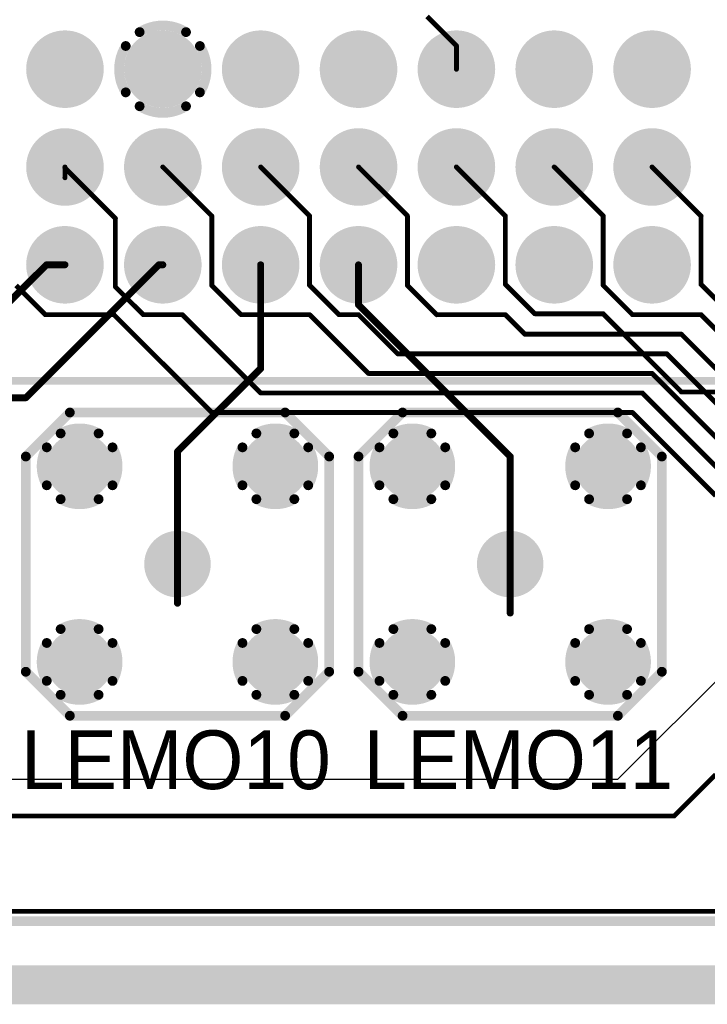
# Model space of a CAD drawing. Extents: x 0.11 to 7.09, y 0.98 to 2.62.
# Tile 4 of 15: x 2.18 to 2.88, y 0.98 to 1.99. Entities that reach past the tile are written whole.
import ezdxf

# ---------------------------------------------------------------- set-up
doc = ezdxf.new("R2010")
doc.units = 0
doc.layers.get('0').update_dxf_attribs({"linetype": 'CONTINUOUS'})
for name, color, linetype in [('BOTTOMLAYER', 5, 'CONTINUOUS'), ('BOTTOMOVERLAY', 54, 'CONTINUOUS'), ('BOTTOMSOLDER', 6, 'CONTINUOUS'), ('INTERNALPLANE1', 76, 'CONTINUOUS'), ('INTERNALPLANE2', 16, 'CONTINUOUS'), ('INTERNALPLANE3', 216, 'CONTINUOUS'), ('INTERNALPLANE4', 136, 'CONTINUOUS'), ('MULTILAYER', 9, 'CONTINUOUS'), ('PADHOLE', 156, 'CONTINUOUS'), ('TOPLAYER', 1, 'CONTINUOUS'), ('TOPOVERLAY', 2, 'CONTINUOUS'), ('TOPSOLDER', 216, 'CONTINUOUS')]:
    doc.layers.add(name, color=color, linetype=linetype)

# ---------------------------------------------------------------- blocks, each defined once
blk = doc.blocks.new('LEMO_EPA_00_4')
at = {"layer": 'BOTTOMLAYER', "const_width": 0.03}
for points in [[(-0.115, 0.1, 1), (-0.085, 0.1, 1)], [(0.085, 0.1, 1), (0.115, 0.1, 1)], [(-0.015, 0, 1), (0.015, 0, 1)], [(-0.115, -0.1, 1), (-0.085, -0.1, 1)], [(0.085, -0.1, 1), (0.115, -0.1, 1)]]:
    blk.add_lwpolyline(points, format="xyb", close=True, dxfattribs=at)
at = {"layer": 'BOTTOMSOLDER', "const_width": 0.034}
for points in [[(-0.117, 0.1, 1), (-0.083, 0.1, 1)], [(0.083, 0.1, 1), (0.117, 0.1, 1)], [(-0.017, 0, 1), (0.017, 0, 1)], [(-0.117, -0.1, 1), (-0.083, -0.1, 1)], [(0.083, -0.1, 1), (0.117, -0.1, 1)]]:
    blk.add_lwpolyline(points, format="xyb", close=True, dxfattribs=at)
at = {"layer": 'INTERNALPLANE1', "const_width": 0.0338}
for points in [[(-0.1169, 0.1, 1), (-0.0831, 0.1, 1)], [(0.0831, 0.1, 1), (0.1169, 0.1, 1)], [(-0.0169, 0, 1), (0.0169, 0, 1)], [(-0.1169, -0.1, 1), (-0.0831, -0.1, 1)], [(0.0831, -0.1, 1), (0.1169, -0.1, 1)]]:
    blk.add_lwpolyline(points, format="xyb", close=True, dxfattribs=at)
at = {"layer": 'INTERNALPLANE2', "const_width": 0.01}
for points in [[(-0.1194, 0.1336, -0.267949), (-0.0806, 0.1336)], [(0.0806, 0.1336, -0.267949), (0.1194, 0.1336)], [(-0.1336, 0.0806, -0.267949), (-0.1336, 0.1194)], [(-0.0664, 0.1194, -0.267949), (-0.0664, 0.0806)], [(0.0664, 0.0806, -0.267949), (0.0664, 0.1194)], [(0.1336, 0.1194, -0.267949), (0.1336, 0.0806)], [(-0.0806, 0.0664, -0.267949), (-0.1194, 0.0664)], [(0.1194, 0.0664, -0.267949), (0.0806, 0.0664)], [(-0.1194, -0.0664, -0.267949), (-0.0806, -0.0664)], [(0.0806, -0.0664, -0.267949), (0.1194, -0.0664)], [(-0.1336, -0.1194, -0.267949), (-0.1336, -0.0806)], [(-0.0664, -0.0806, -0.267949), (-0.0664, -0.1194)], [(0.0664, -0.1194, -0.267949), (0.0664, -0.0806)], [(0.1336, -0.0806, -0.267949), (0.1336, -0.1194)], [(-0.0806, -0.1336, -0.267949), (-0.1194, -0.1336)], [(0.1194, -0.1336, -0.267949), (0.0806, -0.1336)]]:
    blk.add_lwpolyline(points, format="xyb", dxfattribs=at)
at = {"layer": 'INTERNALPLANE2'}
for points, const_width in [([(-0.1219, 0.1336, 1), (-0.1169, 0.1336, 1)], 0.005), ([(-0.0831, 0.1336, 1), (-0.0781, 0.1336, 1)], 0.005), ([(0.0781, 0.1336, 1), (0.0831, 0.1336, 1)], 0.005), ([(0.1169, 0.1336, 1), (0.1219, 0.1336, 1)], 0.005), ([(-0.1361, 0.1194, 1), (-0.1311, 0.1194, 1)], 0.005), ([(-0.0689, 0.1194, 1), (-0.0639, 0.1194, 1)], 0.005), ([(0.0639, 0.1194, 1), (0.0689, 0.1194, 1)], 0.005), ([(0.1311, 0.1194, 1), (0.1361, 0.1194, 1)], 0.005), ([(-0.1361, 0.0806, 1), (-0.1311, 0.0806, 1)], 0.005), ([(-0.0689, 0.0806, 1), (-0.0639, 0.0806, 1)], 0.005), ([(0.0639, 0.0806, 1), (0.0689, 0.0806, 1)], 0.005), ([(0.1311, 0.0806, 1), (0.1361, 0.0806, 1)], 0.005), ([(-0.1219, 0.0664, 1), (-0.1169, 0.0664, 1)], 0.005), ([(-0.0831, 0.0664, 1), (-0.0781, 0.0664, 1)], 0.005), ([(0.0781, 0.0664, 1), (0.0831, 0.0664, 1)], 0.005), ([(0.1169, 0.0664, 1), (0.1219, 0.0664, 1)], 0.005), ([(-0.0169, 0, 1), (0.0169, 0, 1)], 0.0338), ([(-0.1219, -0.0664, 1), (-0.1169, -0.0664, 1)], 0.005), ([(-0.0831, -0.0664, 1), (-0.0781, -0.0664, 1)], 0.005), ([(0.0781, -0.0664, 1), (0.0831, -0.0664, 1)], 0.005), ([(0.1169, -0.0664, 1), (0.1219, -0.0664, 1)], 0.005), ([(-0.1361, -0.0806, 1), (-0.1311, -0.0806, 1)], 0.005), ([(-0.0689, -0.0806, 1), (-0.0639, -0.0806, 1)], 0.005), ([(0.0639, -0.0806, 1), (0.0689, -0.0806, 1)], 0.005), ([(0.1311, -0.0806, 1), (0.1361, -0.0806, 1)], 0.005), ([(-0.1361, -0.1194, 1), (-0.1311, -0.1194, 1)], 0.005), ([(-0.0689, -0.1194, 1), (-0.0639, -0.1194, 1)], 0.005), ([(0.0639, -0.1194, 1), (0.0689, -0.1194, 1)], 0.005), ([(0.1311, -0.1194, 1), (0.1361, -0.1194, 1)], 0.005), ([(-0.1219, -0.1336, 1), (-0.1169, -0.1336, 1)], 0.005), ([(-0.0831, -0.1336, 1), (-0.0781, -0.1336, 1)], 0.005), ([(0.0781, -0.1336, 1), (0.0831, -0.1336, 1)], 0.005), ([(0.1169, -0.1336, 1), (0.1219, -0.1336, 1)], 0.005)]:
    blk.add_lwpolyline(points, format="xyb", close=True, dxfattribs=dict(at, const_width=const_width))
at = {"layer": 'INTERNALPLANE3', "const_width": 0.0338}
for points in [[(-0.1169, 0.1, 1), (-0.0831, 0.1, 1)], [(0.0831, 0.1, 1), (0.1169, 0.1, 1)], [(-0.0169, 0, 1), (0.0169, 0, 1)], [(-0.1169, -0.1, 1), (-0.0831, -0.1, 1)], [(0.0831, -0.1, 1), (0.1169, -0.1, 1)]]:
    blk.add_lwpolyline(points, format="xyb", close=True, dxfattribs=at)
at = {"layer": 'INTERNALPLANE4', "const_width": 0.0338}
for points in [[(-0.1169, 0.1, 1), (-0.0831, 0.1, 1)], [(0.0831, 0.1, 1), (0.1169, 0.1, 1)], [(-0.0169, 0, 1), (0.0169, 0, 1)], [(-0.1169, -0.1, 1), (-0.0831, -0.1, 1)], [(0.0831, -0.1, 1), (0.1169, -0.1, 1)]]:
    blk.add_lwpolyline(points, format="xyb", close=True, dxfattribs=at)
at = {"layer": 'MULTILAYER', "const_width": 0.03}
for points in [[(-0.115, 0.1, 1), (-0.085, 0.1, 1)], [(0.085, 0.1, 1), (0.115, 0.1, 1)], [(-0.015, 0, 1), (0.015, 0, 1)], [(-0.115, -0.1, 1), (-0.085, -0.1, 1)], [(0.085, -0.1, 1), (0.115, -0.1, 1)]]:
    blk.add_lwpolyline(points, format="xyb", close=True, dxfattribs=at)
at = {"layer": 'PADHOLE', "const_width": 0.0138}
for points in [[(-0.1069, 0.1, 1), (-0.0931, 0.1, 1)], [(0.0931, 0.1, 1), (0.1069, 0.1, 1)], [(-0.0069, 0, 1), (0.0069, 0, 1)], [(-0.1069, -0.1, 1), (-0.0931, -0.1, 1)], [(0.0931, -0.1, 1), (0.1069, -0.1, 1)]]:
    blk.add_lwpolyline(points, format="xyb", close=True, dxfattribs=at)
at = {"layer": 'TOPLAYER', "const_width": 0.03}
for points in [[(-0.115, 0.1, 1), (-0.085, 0.1, 1)], [(0.085, 0.1, 1), (0.115, 0.1, 1)], [(-0.015, 0, 1), (0.015, 0, 1)], [(-0.115, -0.1, 1), (-0.085, -0.1, 1)], [(0.085, -0.1, 1), (0.115, -0.1, 1)]]:
    blk.add_lwpolyline(points, format="xyb", close=True, dxfattribs=at)
at = {"layer": 'TOPOVERLAY', "const_width": 0.01}
for points in [[(-0.155, 0.11), (-0.11, 0.155)], [(-0.11, 0.155), (0.11, 0.155)], [(0.11, 0.155), (0.155, 0.11)], [(-0.155, -0.11), (-0.155, 0.11)], [(0.155, -0.11), (0.155, 0.11)], [(-0.155, -0.11), (-0.11, -0.155)], [(0.11, -0.155), (0.155, -0.11)], [(-0.11, -0.155), (0.11, -0.155)]]:
    blk.add_lwpolyline(points, dxfattribs=at)
at = {"layer": 'TOPOVERLAY', "const_width": 0.005}
for points in [[(-0.1125, 0.155, 1), (-0.1075, 0.155, 1)], [(-0.1125, 0.155, 1), (-0.1075, 0.155, 1)], [(0.1075, 0.155, 1), (0.1125, 0.155, 1)], [(0.1075, 0.155, 1), (0.1125, 0.155, 1)], [(-0.1575, 0.11, 1), (-0.1525, 0.11, 1)], [(-0.1575, 0.11, 1), (-0.1525, 0.11, 1)], [(0.1525, 0.11, 1), (0.1575, 0.11, 1)], [(0.1525, 0.11, 1), (0.1575, 0.11, 1)], [(-0.1575, -0.11, 1), (-0.1525, -0.11, 1)], [(-0.1575, -0.11, 1), (-0.1525, -0.11, 1)], [(0.1525, -0.11, 1), (0.1575, -0.11, 1)], [(0.1525, -0.11, 1), (0.1575, -0.11, 1)], [(-0.1125, -0.155, 1), (-0.1075, -0.155, 1)], [(-0.1125, -0.155, 1), (-0.1075, -0.155, 1)], [(0.1075, -0.155, 1), (0.1125, -0.155, 1)], [(0.1075, -0.155, 1), (0.1125, -0.155, 1)]]:
    blk.add_lwpolyline(points, format="xyb", close=True, dxfattribs=at)
at = {"layer": 'TOPSOLDER', "const_width": 0.034}
for points in [[(-0.117, 0.1, 1), (-0.083, 0.1, 1)], [(0.083, 0.1, 1), (0.117, 0.1, 1)], [(-0.017, 0, 1), (0.017, 0, 1)], [(-0.117, -0.1, 1), (-0.083, -0.1, 1)], [(0.083, -0.1, 1), (0.117, -0.1, 1)]]:
    blk.add_lwpolyline(points, format="xyb", close=True, dxfattribs=at)
blk = doc.blocks.new('LEMO_EPA_00_5')
at = {"layer": 'BOTTOMLAYER', "const_width": 0.03}
for points in [[(-0.115, 0.1, 1), (-0.085, 0.1, 1)], [(0.085, 0.1, 1), (0.115, 0.1, 1)], [(-0.015, 0, 1), (0.015, 0, 1)], [(-0.115, -0.1, 1), (-0.085, -0.1, 1)], [(0.085, -0.1, 1), (0.115, -0.1, 1)]]:
    blk.add_lwpolyline(points, format="xyb", close=True, dxfattribs=at)
at = {"layer": 'BOTTOMSOLDER', "const_width": 0.034}
for points in [[(-0.117, 0.1, 1), (-0.083, 0.1, 1)], [(0.083, 0.1, 1), (0.117, 0.1, 1)], [(-0.017, 0, 1), (0.017, 0, 1)], [(-0.117, -0.1, 1), (-0.083, -0.1, 1)], [(0.083, -0.1, 1), (0.117, -0.1, 1)]]:
    blk.add_lwpolyline(points, format="xyb", close=True, dxfattribs=at)
at = {"layer": 'INTERNALPLANE1', "const_width": 0.0338}
for points in [[(-0.1169, 0.1, 1), (-0.0831, 0.1, 1)], [(0.0831, 0.1, 1), (0.1169, 0.1, 1)], [(-0.0169, 0, 1), (0.0169, 0, 1)], [(-0.1169, -0.1, 1), (-0.0831, -0.1, 1)], [(0.0831, -0.1, 1), (0.1169, -0.1, 1)]]:
    blk.add_lwpolyline(points, format="xyb", close=True, dxfattribs=at)
at = {"layer": 'INTERNALPLANE2', "const_width": 0.01}
for points in [[(-0.1194, 0.1336, -0.267949), (-0.0806, 0.1336)], [(0.0806, 0.1336, -0.267949), (0.1194, 0.1336)], [(-0.1336, 0.0806, -0.267949), (-0.1336, 0.1194)], [(-0.0664, 0.1194, -0.267949), (-0.0664, 0.0806)], [(0.0664, 0.0806, -0.267949), (0.0664, 0.1194)], [(0.1336, 0.1194, -0.267949), (0.1336, 0.0806)], [(-0.0806, 0.0664, -0.267949), (-0.1194, 0.0664)], [(0.1194, 0.0664, -0.267949), (0.0806, 0.0664)], [(-0.1194, -0.0664, -0.267949), (-0.0806, -0.0664)], [(0.0806, -0.0664, -0.267949), (0.1194, -0.0664)], [(-0.1336, -0.1194, -0.267949), (-0.1336, -0.0806)], [(-0.0664, -0.0806, -0.267949), (-0.0664, -0.1194)], [(0.0664, -0.1194, -0.267949), (0.0664, -0.0806)], [(0.1336, -0.0806, -0.267949), (0.1336, -0.1194)], [(-0.0806, -0.1336, -0.267949), (-0.1194, -0.1336)], [(0.1194, -0.1336, -0.267949), (0.0806, -0.1336)]]:
    blk.add_lwpolyline(points, format="xyb", dxfattribs=at)
at = {"layer": 'INTERNALPLANE2'}
for points, const_width in [([(-0.1219, 0.1336, 1), (-0.1169, 0.1336, 1)], 0.005), ([(-0.0831, 0.1336, 1), (-0.0781, 0.1336, 1)], 0.005), ([(0.0781, 0.1336, 1), (0.0831, 0.1336, 1)], 0.005), ([(0.1169, 0.1336, 1), (0.1219, 0.1336, 1)], 0.005), ([(-0.1361, 0.1194, 1), (-0.1311, 0.1194, 1)], 0.005), ([(-0.0689, 0.1194, 1), (-0.0639, 0.1194, 1)], 0.005), ([(0.0639, 0.1194, 1), (0.0689, 0.1194, 1)], 0.005), ([(0.1311, 0.1194, 1), (0.1361, 0.1194, 1)], 0.005), ([(-0.1361, 0.0806, 1), (-0.1311, 0.0806, 1)], 0.005), ([(-0.0689, 0.0806, 1), (-0.0639, 0.0806, 1)], 0.005), ([(0.0639, 0.0806, 1), (0.0689, 0.0806, 1)], 0.005), ([(0.1311, 0.0806, 1), (0.1361, 0.0806, 1)], 0.005), ([(-0.1219, 0.0664, 1), (-0.1169, 0.0664, 1)], 0.005), ([(-0.0831, 0.0664, 1), (-0.0781, 0.0664, 1)], 0.005), ([(0.0781, 0.0664, 1), (0.0831, 0.0664, 1)], 0.005), ([(0.1169, 0.0664, 1), (0.1219, 0.0664, 1)], 0.005), ([(-0.0169, 0, 1), (0.0169, 0, 1)], 0.0338), ([(-0.1219, -0.0664, 1), (-0.1169, -0.0664, 1)], 0.005), ([(-0.0831, -0.0664, 1), (-0.0781, -0.0664, 1)], 0.005), ([(0.0781, -0.0664, 1), (0.0831, -0.0664, 1)], 0.005), ([(0.1169, -0.0664, 1), (0.1219, -0.0664, 1)], 0.005), ([(-0.1361, -0.0806, 1), (-0.1311, -0.0806, 1)], 0.005), ([(-0.0689, -0.0806, 1), (-0.0639, -0.0806, 1)], 0.005), ([(0.0639, -0.0806, 1), (0.0689, -0.0806, 1)], 0.005), ([(0.1311, -0.0806, 1), (0.1361, -0.0806, 1)], 0.005), ([(-0.1361, -0.1194, 1), (-0.1311, -0.1194, 1)], 0.005), ([(-0.0689, -0.1194, 1), (-0.0639, -0.1194, 1)], 0.005), ([(0.0639, -0.1194, 1), (0.0689, -0.1194, 1)], 0.005), ([(0.1311, -0.1194, 1), (0.1361, -0.1194, 1)], 0.005), ([(-0.1219, -0.1336, 1), (-0.1169, -0.1336, 1)], 0.005), ([(-0.0831, -0.1336, 1), (-0.0781, -0.1336, 1)], 0.005), ([(0.0781, -0.1336, 1), (0.0831, -0.1336, 1)], 0.005), ([(0.1169, -0.1336, 1), (0.1219, -0.1336, 1)], 0.005)]:
    blk.add_lwpolyline(points, format="xyb", close=True, dxfattribs=dict(at, const_width=const_width))
at = {"layer": 'INTERNALPLANE3', "const_width": 0.0338}
for points in [[(-0.1169, 0.1, 1), (-0.0831, 0.1, 1)], [(0.0831, 0.1, 1), (0.1169, 0.1, 1)], [(-0.0169, 0, 1), (0.0169, 0, 1)], [(-0.1169, -0.1, 1), (-0.0831, -0.1, 1)], [(0.0831, -0.1, 1), (0.1169, -0.1, 1)]]:
    blk.add_lwpolyline(points, format="xyb", close=True, dxfattribs=at)
at = {"layer": 'INTERNALPLANE4', "const_width": 0.0338}
for points in [[(-0.1169, 0.1, 1), (-0.0831, 0.1, 1)], [(0.0831, 0.1, 1), (0.1169, 0.1, 1)], [(-0.0169, 0, 1), (0.0169, 0, 1)], [(-0.1169, -0.1, 1), (-0.0831, -0.1, 1)], [(0.0831, -0.1, 1), (0.1169, -0.1, 1)]]:
    blk.add_lwpolyline(points, format="xyb", close=True, dxfattribs=at)
at = {"layer": 'MULTILAYER', "const_width": 0.03}
for points in [[(-0.115, 0.1, 1), (-0.085, 0.1, 1)], [(0.085, 0.1, 1), (0.115, 0.1, 1)], [(-0.015, 0, 1), (0.015, 0, 1)], [(-0.115, -0.1, 1), (-0.085, -0.1, 1)], [(0.085, -0.1, 1), (0.115, -0.1, 1)]]:
    blk.add_lwpolyline(points, format="xyb", close=True, dxfattribs=at)
at = {"layer": 'PADHOLE', "const_width": 0.0138}
for points in [[(-0.1069, 0.1, 1), (-0.0931, 0.1, 1)], [(0.0931, 0.1, 1), (0.1069, 0.1, 1)], [(-0.0069, 0, 1), (0.0069, 0, 1)], [(-0.1069, -0.1, 1), (-0.0931, -0.1, 1)], [(0.0931, -0.1, 1), (0.1069, -0.1, 1)]]:
    blk.add_lwpolyline(points, format="xyb", close=True, dxfattribs=at)
at = {"layer": 'TOPLAYER', "const_width": 0.03}
for points in [[(-0.115, 0.1, 1), (-0.085, 0.1, 1)], [(0.085, 0.1, 1), (0.115, 0.1, 1)], [(-0.015, 0, 1), (0.015, 0, 1)], [(-0.115, -0.1, 1), (-0.085, -0.1, 1)], [(0.085, -0.1, 1), (0.115, -0.1, 1)]]:
    blk.add_lwpolyline(points, format="xyb", close=True, dxfattribs=at)
at = {"layer": 'TOPOVERLAY', "const_width": 0.01}
for points in [[(-0.155, 0.11), (-0.11, 0.155)], [(-0.11, 0.155), (0.11, 0.155)], [(0.11, 0.155), (0.155, 0.11)], [(-0.155, -0.11), (-0.155, 0.11)], [(0.155, -0.11), (0.155, 0.11)], [(-0.155, -0.11), (-0.11, -0.155)], [(0.11, -0.155), (0.155, -0.11)], [(-0.11, -0.155), (0.11, -0.155)]]:
    blk.add_lwpolyline(points, dxfattribs=at)
at = {"layer": 'TOPOVERLAY', "const_width": 0.005}
for points in [[(-0.1125, 0.155, 1), (-0.1075, 0.155, 1)], [(-0.1125, 0.155, 1), (-0.1075, 0.155, 1)], [(0.1075, 0.155, 1), (0.1125, 0.155, 1)], [(0.1075, 0.155, 1), (0.1125, 0.155, 1)], [(-0.1575, 0.11, 1), (-0.1525, 0.11, 1)], [(-0.1575, 0.11, 1), (-0.1525, 0.11, 1)], [(0.1525, 0.11, 1), (0.1575, 0.11, 1)], [(0.1525, 0.11, 1), (0.1575, 0.11, 1)], [(-0.1575, -0.11, 1), (-0.1525, -0.11, 1)], [(-0.1575, -0.11, 1), (-0.1525, -0.11, 1)], [(0.1525, -0.11, 1), (0.1575, -0.11, 1)], [(0.1525, -0.11, 1), (0.1575, -0.11, 1)], [(-0.1125, -0.155, 1), (-0.1075, -0.155, 1)], [(-0.1125, -0.155, 1), (-0.1075, -0.155, 1)], [(0.1075, -0.155, 1), (0.1125, -0.155, 1)], [(0.1075, -0.155, 1), (0.1125, -0.155, 1)]]:
    blk.add_lwpolyline(points, format="xyb", close=True, dxfattribs=at)
at = {"layer": 'TOPSOLDER', "const_width": 0.034}
for points in [[(-0.117, 0.1, 1), (-0.083, 0.1, 1)], [(0.083, 0.1, 1), (0.117, 0.1, 1)], [(-0.017, 0, 1), (0.017, 0, 1)], [(-0.117, -0.1, 1), (-0.083, -0.1, 1)], [(0.083, -0.1, 1), (0.117, -0.1, 1)]]:
    blk.add_lwpolyline(points, format="xyb", close=True, dxfattribs=at)
blk = doc.blocks.new('EURO2_54_2V96_B_17')
at = {"layer": 'BOTTOMLAYER', "const_width": 0.031}
for points in [[(-1.4655, 0.1, 1), (-1.4345, 0.1, 1)], [(-1.3655, 0.1, 1), (-1.3345, 0.1, 1)], [(-1.2655, 0.1, 1), (-1.2345, 0.1, 1)], [(-1.1655, 0.1, 1), (-1.1345, 0.1, 1)], [(-1.0655, 0.1, 1), (-1.0345, 0.1, 1)], [(-0.9655, 0.1, 1), (-0.9345, 0.1, 1)], [(-0.8655, 0.1, 1), (-0.8345, 0.1, 1)], [(-1.4655, 0, 1), (-1.4345, 0, 1)], [(-1.3655, 0, 1), (-1.3345, 0, 1)], [(-1.2655, 0, 1), (-1.2345, 0, 1)], [(-1.1655, 0, 1), (-1.1345, 0, 1)], [(-1.0655, 0, 1), (-1.0345, 0, 1)], [(-0.9655, 0, 1), (-0.9345, 0, 1)], [(-0.8655, 0, 1), (-0.8345, 0, 1)], [(-1.4655, -0.1, 1), (-1.4345, -0.1, 1)], [(-1.3655, -0.1, 1), (-1.3345, -0.1, 1)], [(-1.2655, -0.1, 1), (-1.2345, -0.1, 1)], [(-1.1655, -0.1, 1), (-1.1345, -0.1, 1)], [(-1.0655, -0.1, 1), (-1.0345, -0.1, 1)], [(-0.9655, -0.1, 1), (-0.9345, -0.1, 1)], [(-0.8655, -0.1, 1), (-0.8345, -0.1, 1)]]:
    blk.add_lwpolyline(points, format="xyb", close=True, dxfattribs=at)
at = {"layer": 'BOTTOMOVERLAY', "const_width": 0.00787}
blk.add_lwpolyline([(-1.8701, -0.2185), (1.8701, -0.2185)], dxfattribs=at)
at = {"layer": 'BOTTOMSOLDER', "const_width": 0.035}
for points in [[(-1.4675, 0.1, 1), (-1.4325, 0.1, 1)], [(-1.3675, 0.1, 1), (-1.3325, 0.1, 1)], [(-1.2675, 0.1, 1), (-1.2325, 0.1, 1)], [(-1.1675, 0.1, 1), (-1.1325, 0.1, 1)], [(-1.0675, 0.1, 1), (-1.0325, 0.1, 1)], [(-0.9675, 0.1, 1), (-0.9325, 0.1, 1)], [(-0.8675, 0.1, 1), (-0.8325, 0.1, 1)], [(-1.4675, 0, 1), (-1.4325, 0, 1)], [(-1.3675, 0, 1), (-1.3325, 0, 1)], [(-1.2675, 0, 1), (-1.2325, 0, 1)], [(-1.1675, 0, 1), (-1.1325, 0, 1)], [(-1.0675, 0, 1), (-1.0325, 0, 1)], [(-0.9675, 0, 1), (-0.9325, 0, 1)], [(-0.8675, 0, 1), (-0.8325, 0, 1)], [(-1.4675, -0.1, 1), (-1.4325, -0.1, 1)], [(-1.3675, -0.1, 1), (-1.3325, -0.1, 1)], [(-1.2675, -0.1, 1), (-1.2325, -0.1, 1)], [(-1.1675, -0.1, 1), (-1.1325, -0.1, 1)], [(-1.0675, -0.1, 1), (-1.0325, -0.1, 1)], [(-0.9675, -0.1, 1), (-0.9325, -0.1, 1)], [(-0.8675, -0.1, 1), (-0.8325, -0.1, 1)]]:
    blk.add_lwpolyline(points, format="xyb", close=True, dxfattribs=at)
at = {"layer": 'INTERNALPLANE1', "const_width": 0.0397}
for points in [[(-1.4698, 0.1, 1), (-1.4302, 0.1, 1)], [(-1.3698, 0.1, 1), (-1.3302, 0.1, 1)], [(-1.2698, 0.1, 1), (-1.2302, 0.1, 1)], [(-1.1698, 0.1, 1), (-1.1302, 0.1, 1)], [(-1.0698, 0.1, 1), (-1.0302, 0.1, 1)], [(-0.9698, 0.1, 1), (-0.9302, 0.1, 1)], [(-0.8698, 0.1, 1), (-0.8302, 0.1, 1)], [(-1.4698, 0, 1), (-1.4302, 0, 1)], [(-1.3698, 0, 1), (-1.3302, 0, 1)], [(-1.2698, 0, 1), (-1.2302, 0, 1)], [(-1.1698, 0, 1), (-1.1302, 0, 1)], [(-1.0698, 0, 1), (-1.0302, 0, 1)], [(-0.9698, 0, 1), (-0.9302, 0, 1)], [(-0.8698, 0, 1), (-0.8302, 0, 1)], [(-1.4698, -0.1, 1), (-1.4302, -0.1, 1)], [(-1.3698, -0.1, 1), (-1.3302, -0.1, 1)], [(-1.2698, -0.1, 1), (-1.2302, -0.1, 1)], [(-1.1698, -0.1, 1), (-1.1302, -0.1, 1)], [(-1.0698, -0.1, 1), (-1.0302, -0.1, 1)], [(-0.9698, -0.1, 1), (-0.9302, -0.1, 1)], [(-0.8698, -0.1, 1), (-0.8302, -0.1, 1)]]:
    blk.add_lwpolyline(points, format="xyb", close=True, dxfattribs=at)
at = {"layer": 'INTERNALPLANE2', "const_width": 0.0397}
for points in [[(-1.4698, 0.1, 1), (-1.4302, 0.1, 1)], [(-1.3698, 0.1, 1), (-1.3302, 0.1, 1)], [(-1.2698, 0.1, 1), (-1.2302, 0.1, 1)], [(-1.1698, 0.1, 1), (-1.1302, 0.1, 1)], [(-1.0698, 0.1, 1), (-1.0302, 0.1, 1)], [(-0.9698, 0.1, 1), (-0.9302, 0.1, 1)], [(-0.8698, 0.1, 1), (-0.8302, 0.1, 1)], [(-1.4698, 0, 1), (-1.4302, 0, 1)], [(-1.3698, 0, 1), (-1.3302, 0, 1)], [(-1.2698, 0, 1), (-1.2302, 0, 1)], [(-1.1698, 0, 1), (-1.1302, 0, 1)], [(-1.0698, 0, 1), (-1.0302, 0, 1)], [(-0.9698, 0, 1), (-0.9302, 0, 1)], [(-0.8698, 0, 1), (-0.8302, 0, 1)], [(-1.4698, -0.1, 1), (-1.4302, -0.1, 1)], [(-1.3698, -0.1, 1), (-1.3302, -0.1, 1)], [(-1.2698, -0.1, 1), (-1.2302, -0.1, 1)], [(-1.1698, -0.1, 1), (-1.1302, -0.1, 1)], [(-1.0698, -0.1, 1), (-1.0302, -0.1, 1)], [(-0.9698, -0.1, 1), (-0.9302, -0.1, 1)], [(-0.8698, -0.1, 1), (-0.8302, -0.1, 1)]]:
    blk.add_lwpolyline(points, format="xyb", close=True, dxfattribs=at)
at = {"layer": 'INTERNALPLANE3', "const_width": 0.01}
for points in [[(-1.3737, 0.1379, -0.286745), (-1.3263, 0.1379)], [(-1.3879, 0.0763, -0.286745), (-1.3879, 0.1237)], [(-1.3121, 0.1237, -0.286745), (-1.3121, 0.0763)], [(-1.3263, 0.0621, -0.286745), (-1.3737, 0.0621)]]:
    blk.add_lwpolyline(points, format="xyb", dxfattribs=at)
at = {"layer": 'INTERNALPLANE3'}
for points, const_width in [([(-1.3762, 0.1379, 1), (-1.3712, 0.1379, 1)], 0.005), ([(-1.3288, 0.1379, 1), (-1.3238, 0.1379, 1)], 0.005), ([(-1.4698, 0.1, 1), (-1.4302, 0.1, 1)], 0.0397), ([(-1.2698, 0.1, 1), (-1.2302, 0.1, 1)], 0.0397), ([(-1.1698, 0.1, 1), (-1.1302, 0.1, 1)], 0.0397), ([(-1.0698, 0.1, 1), (-1.0302, 0.1, 1)], 0.0397), ([(-0.9698, 0.1, 1), (-0.9302, 0.1, 1)], 0.0397), ([(-0.8698, 0.1, 1), (-0.8302, 0.1, 1)], 0.0397), ([(-1.3904, 0.1237, 1), (-1.3854, 0.1237, 1)], 0.005), ([(-1.3146, 0.1237, 1), (-1.3096, 0.1237, 1)], 0.005), ([(-1.3904, 0.0763, 1), (-1.3854, 0.0763, 1)], 0.005), ([(-1.3146, 0.0763, 1), (-1.3096, 0.0763, 1)], 0.005), ([(-1.3762, 0.0621, 1), (-1.3712, 0.0621, 1)], 0.005), ([(-1.3288, 0.0621, 1), (-1.3238, 0.0621, 1)], 0.005), ([(-1.4698, 0, 1), (-1.4302, 0, 1)], 0.0397), ([(-1.3698, 0, 1), (-1.3302, 0, 1)], 0.0397), ([(-1.2698, 0, 1), (-1.2302, 0, 1)], 0.0397), ([(-1.1698, 0, 1), (-1.1302, 0, 1)], 0.0397), ([(-1.0698, 0, 1), (-1.0302, 0, 1)], 0.0397), ([(-0.9698, 0, 1), (-0.9302, 0, 1)], 0.0397), ([(-0.8698, 0, 1), (-0.8302, 0, 1)], 0.0397), ([(-1.4698, -0.1, 1), (-1.4302, -0.1, 1)], 0.0397), ([(-1.3698, -0.1, 1), (-1.3302, -0.1, 1)], 0.0397), ([(-1.2698, -0.1, 1), (-1.2302, -0.1, 1)], 0.0397), ([(-1.1698, -0.1, 1), (-1.1302, -0.1, 1)], 0.0397), ([(-1.0698, -0.1, 1), (-1.0302, -0.1, 1)], 0.0397), ([(-0.9698, -0.1, 1), (-0.9302, -0.1, 1)], 0.0397), ([(-0.8698, -0.1, 1), (-0.8302, -0.1, 1)], 0.0397)]:
    blk.add_lwpolyline(points, format="xyb", close=True, dxfattribs=dict(at, const_width=const_width))
at = {"layer": 'INTERNALPLANE4', "const_width": 0.0397}
for points in [[(-1.4698, 0.1, 1), (-1.4302, 0.1, 1)], [(-1.3698, 0.1, 1), (-1.3302, 0.1, 1)], [(-1.2698, 0.1, 1), (-1.2302, 0.1, 1)], [(-1.1698, 0.1, 1), (-1.1302, 0.1, 1)], [(-1.0698, 0.1, 1), (-1.0302, 0.1, 1)], [(-0.9698, 0.1, 1), (-0.9302, 0.1, 1)], [(-0.8698, 0.1, 1), (-0.8302, 0.1, 1)], [(-1.4698, 0, 1), (-1.4302, 0, 1)], [(-1.3698, 0, 1), (-1.3302, 0, 1)], [(-1.2698, 0, 1), (-1.2302, 0, 1)], [(-1.1698, 0, 1), (-1.1302, 0, 1)], [(-1.0698, 0, 1), (-1.0302, 0, 1)], [(-0.9698, 0, 1), (-0.9302, 0, 1)], [(-0.8698, 0, 1), (-0.8302, 0, 1)], [(-1.4698, -0.1, 1), (-1.4302, -0.1, 1)], [(-1.3698, -0.1, 1), (-1.3302, -0.1, 1)], [(-1.2698, -0.1, 1), (-1.2302, -0.1, 1)], [(-1.1698, -0.1, 1), (-1.1302, -0.1, 1)], [(-1.0698, -0.1, 1), (-1.0302, -0.1, 1)], [(-0.9698, -0.1, 1), (-0.9302, -0.1, 1)], [(-0.8698, -0.1, 1), (-0.8302, -0.1, 1)]]:
    blk.add_lwpolyline(points, format="xyb", close=True, dxfattribs=at)
at = {"layer": 'MULTILAYER', "const_width": 0.031}
for points in [[(-1.4655, 0.1, 1), (-1.4345, 0.1, 1)], [(-1.3655, 0.1, 1), (-1.3345, 0.1, 1)], [(-1.2655, 0.1, 1), (-1.2345, 0.1, 1)], [(-1.1655, 0.1, 1), (-1.1345, 0.1, 1)], [(-1.0655, 0.1, 1), (-1.0345, 0.1, 1)], [(-0.9655, 0.1, 1), (-0.9345, 0.1, 1)], [(-0.8655, 0.1, 1), (-0.8345, 0.1, 1)], [(-1.4655, 0, 1), (-1.4345, 0, 1)], [(-1.3655, 0, 1), (-1.3345, 0, 1)], [(-1.2655, 0, 1), (-1.2345, 0, 1)], [(-1.1655, 0, 1), (-1.1345, 0, 1)], [(-1.0655, 0, 1), (-1.0345, 0, 1)], [(-0.9655, 0, 1), (-0.9345, 0, 1)], [(-0.8655, 0, 1), (-0.8345, 0, 1)], [(-1.4655, -0.1, 1), (-1.4345, -0.1, 1)], [(-1.3655, -0.1, 1), (-1.3345, -0.1, 1)], [(-1.2655, -0.1, 1), (-1.2345, -0.1, 1)], [(-1.1655, -0.1, 1), (-1.1345, -0.1, 1)], [(-1.0655, -0.1, 1), (-1.0345, -0.1, 1)], [(-0.9655, -0.1, 1), (-0.9345, -0.1, 1)], [(-0.8655, -0.1, 1), (-0.8345, -0.1, 1)]]:
    blk.add_lwpolyline(points, format="xyb", close=True, dxfattribs=at)
at = {"layer": 'PADHOLE', "const_width": 0.0197}
for points in [[(-1.4598, 0.1, 1), (-1.4402, 0.1, 1)], [(-1.3598, 0.1, 1), (-1.3402, 0.1, 1)], [(-1.2598, 0.1, 1), (-1.2402, 0.1, 1)], [(-1.1598, 0.1, 1), (-1.1402, 0.1, 1)], [(-1.0598, 0.1, 1), (-1.0402, 0.1, 1)], [(-0.9598, 0.1, 1), (-0.9402, 0.1, 1)], [(-0.8598, 0.1, 1), (-0.8402, 0.1, 1)], [(-1.4598, 0, 1), (-1.4402, 0, 1)], [(-1.3598, 0, 1), (-1.3402, 0, 1)], [(-1.2598, 0, 1), (-1.2402, 0, 1)], [(-1.1598, 0, 1), (-1.1402, 0, 1)], [(-1.0598, 0, 1), (-1.0402, 0, 1)], [(-0.9598, 0, 1), (-0.9402, 0, 1)], [(-0.8598, 0, 1), (-0.8402, 0, 1)], [(-1.4598, -0.1, 1), (-1.4402, -0.1, 1)], [(-1.3598, -0.1, 1), (-1.3402, -0.1, 1)], [(-1.2598, -0.1, 1), (-1.2402, -0.1, 1)], [(-1.1598, -0.1, 1), (-1.1402, -0.1, 1)], [(-1.0598, -0.1, 1), (-1.0402, -0.1, 1)], [(-0.9598, -0.1, 1), (-0.9402, -0.1, 1)], [(-0.8598, -0.1, 1), (-0.8402, -0.1, 1)]]:
    blk.add_lwpolyline(points, format="xyb", close=True, dxfattribs=at)
at = {"layer": 'TOPLAYER', "const_width": 0.031}
for points in [[(-1.4655, 0.1, 1), (-1.4345, 0.1, 1)], [(-1.3655, 0.1, 1), (-1.3345, 0.1, 1)], [(-1.2655, 0.1, 1), (-1.2345, 0.1, 1)], [(-1.1655, 0.1, 1), (-1.1345, 0.1, 1)], [(-1.0655, 0.1, 1), (-1.0345, 0.1, 1)], [(-0.9655, 0.1, 1), (-0.9345, 0.1, 1)], [(-0.8655, 0.1, 1), (-0.8345, 0.1, 1)], [(-1.4655, 0, 1), (-1.4345, 0, 1)], [(-1.3655, 0, 1), (-1.3345, 0, 1)], [(-1.2655, 0, 1), (-1.2345, 0, 1)], [(-1.1655, 0, 1), (-1.1345, 0, 1)], [(-1.0655, 0, 1), (-1.0345, 0, 1)], [(-0.9655, 0, 1), (-0.9345, 0, 1)], [(-0.8655, 0, 1), (-0.8345, 0, 1)], [(-1.4655, -0.1, 1), (-1.4345, -0.1, 1)], [(-1.3655, -0.1, 1), (-1.3345, -0.1, 1)], [(-1.2655, -0.1, 1), (-1.2345, -0.1, 1)], [(-1.1655, -0.1, 1), (-1.1345, -0.1, 1)], [(-1.0655, -0.1, 1), (-1.0345, -0.1, 1)], [(-0.9655, -0.1, 1), (-0.9345, -0.1, 1)], [(-0.8655, -0.1, 1), (-0.8345, -0.1, 1)]]:
    blk.add_lwpolyline(points, format="xyb", close=True, dxfattribs=at)
at = {"layer": 'TOPSOLDER', "const_width": 0.035}
for points in [[(-1.4675, 0.1, 1), (-1.4325, 0.1, 1)], [(-1.3675, 0.1, 1), (-1.3325, 0.1, 1)], [(-1.2675, 0.1, 1), (-1.2325, 0.1, 1)], [(-1.1675, 0.1, 1), (-1.1325, 0.1, 1)], [(-1.0675, 0.1, 1), (-1.0325, 0.1, 1)], [(-0.9675, 0.1, 1), (-0.9325, 0.1, 1)], [(-0.8675, 0.1, 1), (-0.8325, 0.1, 1)], [(-1.4675, 0, 1), (-1.4325, 0, 1)], [(-1.3675, 0, 1), (-1.3325, 0, 1)], [(-1.2675, 0, 1), (-1.2325, 0, 1)], [(-1.1675, 0, 1), (-1.1325, 0, 1)], [(-1.0675, 0, 1), (-1.0325, 0, 1)], [(-0.9675, 0, 1), (-0.9325, 0, 1)], [(-0.8675, 0, 1), (-0.8325, 0, 1)], [(-1.4675, -0.1, 1), (-1.4325, -0.1, 1)], [(-1.3675, -0.1, 1), (-1.3325, -0.1, 1)], [(-1.2675, -0.1, 1), (-1.2325, -0.1, 1)], [(-1.1675, -0.1, 1), (-1.1325, -0.1, 1)], [(-1.0675, -0.1, 1), (-1.0325, -0.1, 1)], [(-0.9675, -0.1, 1), (-0.9325, -0.1, 1)], [(-0.8675, -0.1, 1), (-0.8325, -0.1, 1)]]:
    blk.add_lwpolyline(points, format="xyb", close=True, dxfattribs=at)

msp = doc.modelspace()

# ---------------------------------------------------------------- linework, layer by layer
at = {"layer": 'BOTTOMLAYER'}
for points, const_width in [([(2.225, 1.825), (2.225, 1.836)], 0.005), ([(2.625, 1.836), (2.675, 1.786)], 0.005), ([(2.825, 1.836), (2.875, 1.786)], 0.005), ([(2.675, 1.716), (2.675, 1.786)], 0.005), ([(2.875, 1.716), (2.875, 1.786)], 0.005), ([(2.16, 1.69), (2.206, 1.736)], 0.007), ([(2.185, 1.6), (2.321, 1.736)], 0.007), ([(2.206, 1.736), (2.225, 1.736)], 0.007), ([(2.321, 1.736), (2.325, 1.736)], 0.007), ([(2.425, 1.63), (2.425, 1.736)], 0.007), ([(2.525, 1.695), (2.525, 1.736)], 0.007), ([(2.675, 1.716), (2.705, 1.686)], 0.005), ([(2.875, 1.716), (2.905, 1.686)], 0.005), ([(2.525, 1.695), (2.68, 1.54)], 0.007), ([(2.705, 1.686), (2.775, 1.686)], 0.005), ([(2.775, 1.686), (2.855, 1.606)], 0.005), ([(2.34, 1.545), (2.425, 1.63)], 0.007), ([(2.08, 1.6), (2.185, 1.6)], 0.007), ([(2.855, 1.606), (3.63, 1.606)], 0.005), ([(2.34, 1.39), (2.34, 1.545)], 0.007), ([(2.68, 1.38), (2.68, 1.54)], 0.007), ([(2.8475, 1.1725), (2.89, 1.215)], 0.005), ([(1.1725, 1.1725), (2.8475, 1.1725)], 0.005), ([(1.055, 1.075), (3.769, 1.075)], 0.005)]:
    msp.add_lwpolyline(points, dxfattribs=dict(at, const_width=const_width))
for points, const_width in [([(2.2237, 1.836, 1), (2.2262, 1.836, 1)], 0.0025), ([(2.6237, 1.836, 1), (2.6263, 1.836, 1)], 0.0025), ([(2.8237, 1.836, 1), (2.8262, 1.836, 1)], 0.0025), ([(2.2237, 1.825, 1), (2.2262, 1.825, 1)], 0.0025), ([(2.6738, 1.786, 1), (2.6763, 1.786, 1)], 0.0025), ([(2.6738, 1.786, 1), (2.6763, 1.786, 1)], 0.0025), ([(2.8737, 1.786, 1), (2.8763, 1.786, 1)], 0.0025), ([(2.8737, 1.786, 1), (2.8763, 1.786, 1)], 0.0025), ([(2.2043, 1.736, 1), (2.2077, 1.736, 1)], 0.0035), ([(2.2043, 1.736, 1), (2.2077, 1.736, 1)], 0.0035), ([(2.2233, 1.736, 1), (2.2268, 1.736, 1)], 0.0035), ([(2.3192, 1.736, 1), (2.3228, 1.736, 1)], 0.0035), ([(2.3192, 1.736, 1), (2.3228, 1.736, 1)], 0.0035), ([(2.3232, 1.736, 1), (2.3268, 1.736, 1)], 0.0035), ([(2.4232, 1.736, 1), (2.4268, 1.736, 1)], 0.0035), ([(2.5232, 1.736, 1), (2.5267, 1.736, 1)], 0.0035), ([(2.6738, 1.716, 1), (2.6763, 1.716, 1)], 0.0025), ([(2.6738, 1.716, 1), (2.6763, 1.716, 1)], 0.0025), ([(2.8737, 1.716, 1), (2.8763, 1.716, 1)], 0.0025), ([(2.8737, 1.716, 1), (2.8763, 1.716, 1)], 0.0025), ([(2.5232, 1.695, 1), (2.5267, 1.695, 1)], 0.0035), ([(2.5232, 1.695, 1), (2.5267, 1.695, 1)], 0.0035), ([(2.7037, 1.686, 1), (2.7062, 1.686, 1)], 0.0025), ([(2.7037, 1.686, 1), (2.7062, 1.686, 1)], 0.0025), ([(2.7738, 1.686, 1), (2.7763, 1.686, 1)], 0.0025), ([(2.7738, 1.686, 1), (2.7763, 1.686, 1)], 0.0025), ([(2.4232, 1.63, 1), (2.4268, 1.63, 1)], 0.0035), ([(2.4232, 1.63, 1), (2.4268, 1.63, 1)], 0.0035), ([(2.1833, 1.6, 1), (2.1867, 1.6, 1)], 0.0035), ([(2.1833, 1.6, 1), (2.1867, 1.6, 1)], 0.0035), ([(2.8537, 1.606, 1), (2.8563, 1.606, 1)], 0.0025), ([(2.8537, 1.606, 1), (2.8563, 1.606, 1)], 0.0025), ([(2.3382, 1.545, 1), (2.3418, 1.545, 1)], 0.0035), ([(2.3382, 1.545, 1), (2.3418, 1.545, 1)], 0.0035), ([(2.6782, 1.54, 1), (2.6818, 1.54, 1)], 0.0035), ([(2.6782, 1.54, 1), (2.6818, 1.54, 1)], 0.0035), ([(2.3382, 1.39, 1), (2.3418, 1.39, 1)], 0.0035), ([(2.6782, 1.38, 1), (2.6818, 1.38, 1)], 0.0035), ([(2.8462, 1.1725, 1), (2.8487, 1.1725, 1)], 0.0025), ([(2.8462, 1.1725, 1), (2.8487, 1.1725, 1)], 0.0025)]:
    msp.add_lwpolyline(points, format="xyb", close=True, dxfattribs=dict(at, const_width=const_width))
at = {"layer": 'INTERNALPLANE1', "const_width": 0.04}
msp.add_lwpolyline([(0.13, 1), (7.07, 1)], dxfattribs=at)
at = {"layer": 'INTERNALPLANE2', "const_width": 0.04}
msp.add_lwpolyline([(0.13, 1), (7.07, 1)], dxfattribs=at)
at = {"layer": 'INTERNALPLANE3', "const_width": 0.04}
msp.add_lwpolyline([(0.13, 1), (7.07, 1)], dxfattribs=at)
at = {"layer": 'INTERNALPLANE4', "const_width": 0.04}
msp.add_lwpolyline([(0.13, 1), (7.07, 1)], dxfattribs=at)
at = {"layer": 'TOPLAYER'}
for p, q in [((2.79, 1.21), (3.05, 1.47)), ((0.69, 1.21), (2.79, 1.21)), ((3.255, 1.075), (0.5712, 1.075))]:
    msp.add_line(p, q, dxfattribs=at)
at = {"layer": 'TOPLAYER', "const_width": 0.005}
for points in [[(2.595, 1.99), (2.625, 1.96)], [(2.625, 1.936), (2.625, 1.96)], [(2.225, 1.835), (2.225, 1.836)], [(2.225, 1.835), (2.2765, 1.7835)], [(2.325, 1.836), (2.375, 1.786)], [(2.425, 1.836), (2.475, 1.786)], [(2.525, 1.836), (2.575, 1.786)], [(2.725, 1.836), (2.775, 1.786)], [(2.2765, 1.7135), (2.2765, 1.7835)], [(2.375, 1.715), (2.375, 1.786)], [(2.475, 1.715), (2.475, 1.786)], [(2.575, 1.715), (2.575, 1.786)], [(2.775, 1.715), (2.775, 1.786)], [(2.175, 1.715), (2.205, 1.685)], [(2.2765, 1.7135), (2.305, 1.685)], [(2.375, 1.715), (2.405, 1.685)], [(2.475, 1.715), (2.505, 1.685)], [(2.575, 1.715), (2.605, 1.685)], [(2.775, 1.715), (2.805, 1.685)], [(2.205, 1.685), (2.275, 1.685)], [(2.275, 1.685), (2.375, 1.585)], [(2.305, 1.685), (2.345, 1.685)], [(2.345, 1.685), (2.425, 1.605)], [(2.405, 1.685), (2.475, 1.685)], [(2.475, 1.685), (2.535, 1.625)], [(2.505, 1.685), (2.525, 1.685)], [(2.525, 1.685), (2.565, 1.645)], [(2.605, 1.685), (2.675, 1.685)], [(2.675, 1.685), (2.695, 1.665)], [(2.805, 1.685), (2.875, 1.685)], [(2.875, 1.685), (2.96, 1.6)], [(2.695, 1.665), (2.855, 1.665)], [(2.855, 1.665), (2.94, 1.58)], [(2.565, 1.645), (2.84, 1.645)], [(2.84, 1.645), (2.925, 1.56)], [(2.535, 1.625), (2.825, 1.625)], [(2.825, 1.625), (2.91, 1.54)], [(2.425, 1.605), (2.815, 1.605)], [(2.815, 1.605), (2.9, 1.52)], [(2.375, 1.585), (2.805, 1.585)], [(2.805, 1.585), (2.89, 1.5)]]:
    msp.add_lwpolyline(points, dxfattribs=at)
at = {"layer": 'TOPLAYER', "const_width": 0.0025}
for points in [[(2.6237, 1.96, 1), (2.6263, 1.96, 1)], [(2.6237, 1.96, 1), (2.6263, 1.96, 1)], [(2.6237, 1.936, 1), (2.6263, 1.936, 1)], [(2.2237, 1.836, 1), (2.2262, 1.836, 1)], [(2.2237, 1.835, 1), (2.2262, 1.835, 1)], [(2.2237, 1.835, 1), (2.2262, 1.835, 1)], [(2.3237, 1.836, 1), (2.3262, 1.836, 1)], [(2.4238, 1.836, 1), (2.4263, 1.836, 1)], [(2.5238, 1.836, 1), (2.5263, 1.836, 1)], [(2.7237, 1.836, 1), (2.7262, 1.836, 1)], [(2.2753, 1.7835, 1), (2.2778, 1.7835, 1)], [(2.2753, 1.7835, 1), (2.2778, 1.7835, 1)], [(2.3737, 1.786, 1), (2.3763, 1.786, 1)], [(2.3737, 1.786, 1), (2.3763, 1.786, 1)], [(2.4737, 1.786, 1), (2.4762, 1.786, 1)], [(2.4737, 1.786, 1), (2.4762, 1.786, 1)], [(2.5737, 1.786, 1), (2.5762, 1.786, 1)], [(2.5737, 1.786, 1), (2.5762, 1.786, 1)], [(2.7738, 1.786, 1), (2.7763, 1.786, 1)], [(2.7738, 1.786, 1), (2.7763, 1.786, 1)], [(2.2753, 1.7135, 1), (2.2778, 1.7135, 1)], [(2.2753, 1.7135, 1), (2.2778, 1.7135, 1)], [(2.3737, 1.715, 1), (2.3763, 1.715, 1)], [(2.3737, 1.715, 1), (2.3763, 1.715, 1)], [(2.4737, 1.715, 1), (2.4762, 1.715, 1)], [(2.4737, 1.715, 1), (2.4762, 1.715, 1)], [(2.5737, 1.715, 1), (2.5762, 1.715, 1)], [(2.5737, 1.715, 1), (2.5762, 1.715, 1)], [(2.7738, 1.715, 1), (2.7763, 1.715, 1)], [(2.7738, 1.715, 1), (2.7763, 1.715, 1)], [(2.2037, 1.685, 1), (2.2062, 1.685, 1)], [(2.2037, 1.685, 1), (2.2062, 1.685, 1)], [(2.2738, 1.685, 1), (2.2763, 1.685, 1)], [(2.2738, 1.685, 1), (2.2763, 1.685, 1)], [(2.3037, 1.685, 1), (2.3062, 1.685, 1)], [(2.3037, 1.685, 1), (2.3062, 1.685, 1)], [(2.3438, 1.685, 1), (2.3462, 1.685, 1)], [(2.3438, 1.685, 1), (2.3462, 1.685, 1)], [(2.4038, 1.685, 1), (2.4062, 1.685, 1)], [(2.4038, 1.685, 1), (2.4062, 1.685, 1)], [(2.4737, 1.685, 1), (2.4762, 1.685, 1)], [(2.4737, 1.685, 1), (2.4762, 1.685, 1)], [(2.5038, 1.685, 1), (2.5063, 1.685, 1)], [(2.5038, 1.685, 1), (2.5063, 1.685, 1)], [(2.5238, 1.685, 1), (2.5263, 1.685, 1)], [(2.5238, 1.685, 1), (2.5263, 1.685, 1)], [(2.6037, 1.685, 1), (2.6063, 1.685, 1)], [(2.6037, 1.685, 1), (2.6063, 1.685, 1)], [(2.6738, 1.685, 1), (2.6763, 1.685, 1)], [(2.6738, 1.685, 1), (2.6763, 1.685, 1)], [(2.8037, 1.685, 1), (2.8062, 1.685, 1)], [(2.8037, 1.685, 1), (2.8062, 1.685, 1)], [(2.8737, 1.685, 1), (2.8763, 1.685, 1)], [(2.8737, 1.685, 1), (2.8763, 1.685, 1)], [(2.6938, 1.665, 1), (2.6963, 1.665, 1)], [(2.6938, 1.665, 1), (2.6963, 1.665, 1)], [(2.8537, 1.665, 1), (2.8563, 1.665, 1)], [(2.8537, 1.665, 1), (2.8563, 1.665, 1)], [(2.5638, 1.645, 1), (2.5663, 1.645, 1)], [(2.5638, 1.645, 1), (2.5663, 1.645, 1)], [(2.8388, 1.645, 1), (2.8413, 1.645, 1)], [(2.8388, 1.645, 1), (2.8413, 1.645, 1)], [(2.5337, 1.625, 1), (2.5362, 1.625, 1)], [(2.5337, 1.625, 1), (2.5362, 1.625, 1)], [(2.8237, 1.625, 1), (2.8262, 1.625, 1)], [(2.8237, 1.625, 1), (2.8262, 1.625, 1)], [(2.4238, 1.605, 1), (2.4263, 1.605, 1)], [(2.4238, 1.605, 1), (2.4263, 1.605, 1)], [(2.8138, 1.605, 1), (2.8163, 1.605, 1)], [(2.8138, 1.605, 1), (2.8163, 1.605, 1)], [(2.3737, 1.585, 1), (2.3763, 1.585, 1)], [(2.3737, 1.585, 1), (2.3763, 1.585, 1)], [(2.8037, 1.585, 1), (2.8062, 1.585, 1)], [(2.8037, 1.585, 1), (2.8062, 1.585, 1)]]:
    msp.add_lwpolyline(points, format="xyb", close=True, dxfattribs=at)
at = {"layer": 'TOPOVERLAY', "const_width": 0.01}
msp.add_lwpolyline([(1.9549, 1.065), (3.14, 1.065)], dxfattribs=at)

# ---------------------------------------------------------------- block references
at = {"rotation": 360}
msp.add_blockref('EURO2_54_2V96_B_17', (3.675, 1.836), dxfattribs=at)
for name, p in [('LEMO_EPA_00_5', (2.34, 1.43)), ('LEMO_EPA_00_4', (2.68, 1.43))]:
    msp.add_blockref(name, p)

# ---------------------------------------------------------------- texts
at = {"layer": 'TOPOVERLAY'}
for s, p in [('LEMO10', (2.18, 1.2)), ('LEMO11', (2.53, 1.2))]:
    msp.add_text(s, height=0.06, dxfattribs=at).set_placement(p)

doc.saveas('drawing.dxf')
